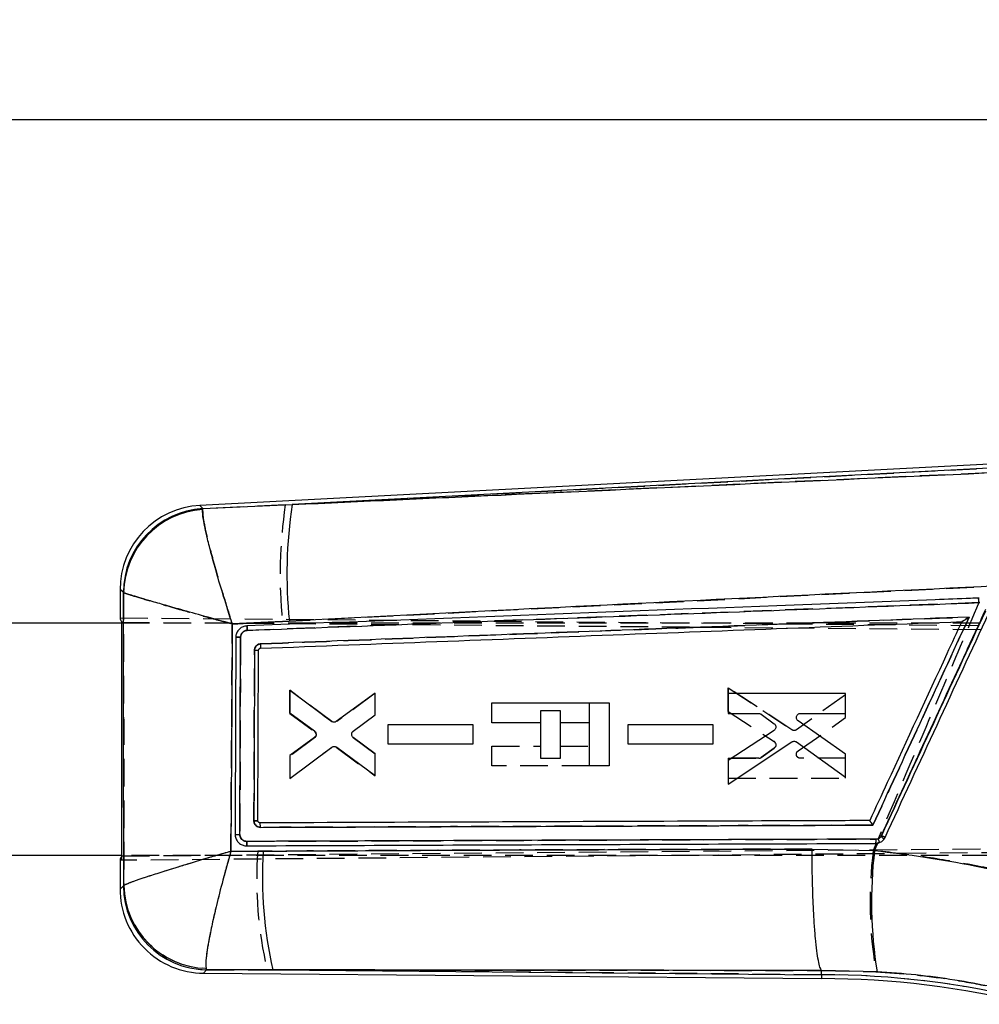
# Model space of a CAD drawing. Extents: x 44 to 619, y 29 to 390.
# Tile 10 of 13: x 257 to 323, y 322 to 390. Entities that reach past the tile are written whole.
import ezdxf

# ---------------------------------------------------------------- set-up
doc = ezdxf.new("R2010")
doc.units = 0
doc.header["$LTSCALE"] = 1.5
doc.linetypes.add('HIDDEN', pattern=[1.905, 1.27, -0.635])
doc.layers.get('0').update_dxf_attribs({"linetype": 'CONTINUOUS'})
doc.styles.add('SLDTEXTSTYLE0', font='TXT', dxfattribs={"width": 0.75})
doc.dimstyles.new('SLDDIMSTYLE1', dxfattribs={"dimtxt": 5.25, "dimasz": 4.953, "dimexe": 0, "dimexo": 0.0625, "dimgap": 1.3125, "dimtad": 1, "dimdec": 0, "dimrnd": 1e-09, "dimzin": 12, "dimtxsty": 'SLDTEXTSTYLE0', "dimsah": 1, "dimcen": 0.09, "dimazin": 3, "dimtfac": 1, "dimtdec": 0, "dimtofl": 0, "dimtmove": 0, "dimatfit": 3, "dimtolj": 1, "dimtzin": 12})

# ---------------------------------------------------------------- blocks, each defined once
blk = doc.blocks.new('_D_1')
at = {"color": 179, "linetype": 'CONTINUOUS'}
for p, q in [((83.985, 344.171), (83.984, 384.682)), ((365.185, 341.128), (365.185, 384.686)), ((83.984, 383.182), (365.185, 383.186))]:
    blk.add_line(p, q, dxfattribs=at)
for points in [[(83.984, 383.182), (88.937, 382.42), (88.937, 383.944)], [(365.185, 383.186), (360.232, 383.948), (360.232, 382.424)]]:
    blk.add_solid(points, dxfattribs=at)
at = {"color": 179, "linetype": 'CONTINUOUS', "insert": (211.351, 389.951, 0.1), "char_height": 5.25, "attachment_point": 1, "rotation": 0.0009, "style": 'SLDTEXTSTYLE0'}
blk.add_mtext('281', dxfattribs=at)

msp = doc.modelspace()

# ---------------------------------------------------------------- linework, layer by layer
at = {"color": 7, "linetype": 'CONTINUOUS'}
for p, q in [((327.496063, 359.654741), (269.84179, 356.637178)), ((327.507865, 359.383849), (276.200842, 356.698493)), ((270.051312, 356.420832), (270.036593, 356.355643)), ((270.051312, 356.420832), (276.200842, 356.698493)), ((264.358685, 350.859983), (264.358551, 348.905396)), ((264.600013, 350.644106), (264.585674, 350.662041)), ((223.599335, 348.571029), (264.484897, 348.568222)), ((264.483798, 332.528695), (264.484901, 348.607659)), ((276.004378, 348.687192), (272.076871, 348.484479)), ((322.260309, 348.647125), (322.259214, 348.647084)), ((272.601541, 334.013402), (272.648636, 347.565459)), ((274.021004, 346.813502), (274.020519, 346.813481)), ((273.845997, 334.94029), (273.889695, 346.676787)), ((278.901424, 341.779113), (276.037891, 343.914701)), ((276.037891, 343.914701), (276.037913, 342.378615)), ((281.906534, 343.733704), (279.229444, 341.777485)), ((281.906571, 342.226325), (281.906534, 343.733704)), ((314.257343, 343.700131), (306.187105, 343.701469)), ((306.187105, 343.701469), (306.187134, 342.32804)), ((314.257387, 342.326807), (314.257343, 343.700131)), ((289.93718, 341.686282), (289.937277, 343.059711)), ((289.937277, 343.059711), (298.007589, 343.059158)), ((298.007589, 343.059158), (298.007291, 338.716092)), ((276.037913, 342.378615), (277.732875, 341.130784)), ((280.403707, 341.103226), (281.906571, 342.226325)), ((306.187134, 342.32804), (308.302108, 342.327723)), ((308.464226, 342.274876), (309.35942, 341.621973)), ((311.157864, 342.327289), (314.257387, 342.326807)), ((288.656559, 341.544524), (282.787938, 341.545451)), ((282.787938, 341.545451), (282.787953, 340.232318)), ((288.656589, 340.231484), (288.656559, 341.544524)), ((293.294843, 341.686051), (289.93718, 341.686282)), ((293.29468, 339.241963), (293.294843, 341.686051)), ((294.637907, 341.68596), (294.637744, 339.241872)), ((296.647329, 341.685822), (294.637907, 341.68596)), ((296.64712, 338.716187), (296.647329, 341.685822)), ((305.156533, 341.543382), (299.287994, 341.544328)), ((299.287994, 341.544328), (299.288016, 340.231206)), ((305.15657, 340.230344), (305.156533, 341.543382)), ((314.257484, 339.525795), (310.998049, 341.824481)), ((277.732101, 340.683216), (276.03795, 339.445358)), ((281.906631, 339.535167), (280.4025, 340.659643)), ((309.34697, 341.164993), (306.187194, 339.104097)), ((276.037965, 337.848583), (278.932203, 340.006029)), ((279.260207, 340.007106), (281.906661, 338.05874)), ((282.787953, 340.232318), (288.656589, 340.231484)), ((299.288016, 340.231206), (305.15657, 340.230344)), ((306.187216, 337.473443), (310.57952, 340.373004)), ((310.89199, 340.367097), (314.257529, 337.958554)), ((276.03795, 339.445358), (276.037965, 337.848583)), ((281.906661, 338.05874), (281.906631, 339.535167)), ((314.257529, 337.958554), (314.257484, 339.525795)), ((294.637744, 339.241872), (293.29468, 339.241963)), ((298.007291, 338.716092), (296.64712, 338.716187)), ((306.187194, 339.104097), (306.187216, 337.473443)), ((273.984108, 334.803322), (273.963895, 334.804788)), ((316.731464, 333.921511), (316.693265, 333.855812)), ((273.019124, 333.228564), (273.059476, 333.227632)), ((316.254508, 332.905822), (316.486243, 333.407569)), ((316.339772, 333.391762), (316.486243, 333.407569)), ((264.483798, 332.568223), (236.224914, 332.570162)), ((271.978315, 332.844705), (274.209593, 332.858956)), ((311.963838, 332.997663), (316.254508, 332.905822)), ((264.357407, 332.230976), (264.357269, 330.250183)), ((264.589764, 330.461913), (264.610827, 330.492353)), ((270.091884, 324.46451), (312.618625, 324.090465)), ((270.273991, 324.801148), (270.305667, 324.695117)), ((274.857965, 324.693739), (270.305667, 324.695117)), ((274.857965, 324.693739), (312.619824, 324.361604)), ((312.619824, 324.361604), (312.621106, 324.648973)), ((312.621106, 324.648973), (312.620852, 324.6495)), ((316.432592, 324.56004), (312.621106, 324.648973)), ((312.619824, 324.361604), (312.618625, 324.090465))]:
    msp.add_line(p, q, dxfattribs=at)
at = {"color": 7, "linetype": 'HIDDEN'}
for p, q in [((275.721472, 356.673403), (327.507865, 359.383849)), ((324.125882, 358.878667), (275.721472, 356.673403)), ((270.054247, 356.417799), (270.039458, 356.351884)), ((275.721472, 356.673403), (270.054247, 356.417799)), ((264.588855, 350.659266), (264.603365, 350.64113)), ((323.402304, 350.263409), (323.465396, 350.265799)), ((323.437151, 349.949917), (273.111474, 348.044496)), ((323.499944, 349.952435), (323.437151, 349.949917)), ((264.358554, 348.90678), (341.002416, 348.232659)), ((264.486149, 332.230707), (264.487293, 348.905647)), ((264.484897, 348.568222), (338.483583, 348.563144)), ((264.484901, 348.607659), (341.639605, 347.952588)), ((272.077639, 348.481091), (275.523041, 348.658534)), ((272.648718, 347.565206), (272.601564, 334.013078)), ((306.187671, 344.100684), (306.187425, 342.470031)), ((306.187425, 342.470031), (306.187671, 344.100684)), ((310.579572, 341.200519), (306.187671, 344.100684)), ((306.187671, 344.100684), (310.579572, 341.200519)), ((276.038382, 343.929684), (276.038144, 342.332907)), ((276.038144, 342.332907), (276.038382, 343.929684)), ((278.932322, 341.771841), (276.038382, 343.929684)), ((276.038382, 343.929684), (278.932322, 341.771841)), ((281.907048, 343.718721), (279.260326, 341.77072)), ((281.906817, 342.242293), (281.907048, 343.718721)), ((314.257916, 343.614467), (310.892049, 341.206385)), ((314.257655, 342.047226), (314.257916, 343.614467)), ((296.647329, 341.687087), (296.647418, 343.059251)), ((276.038144, 342.332907), (277.732123, 341.094818)), ((280.40253, 341.118025), (281.906817, 342.242293)), ((293.294843, 341.686891), (293.294903, 342.533935)), ((293.294903, 342.533935), (294.637967, 342.533842)), ((294.637967, 342.533842), (294.637915, 341.686808)), ((306.187425, 342.470031), (309.346918, 340.408705)), ((310.997907, 339.748986), (314.257655, 342.047226)), ((282.78805, 341.545021), (282.787848, 340.231888)), ((288.656678, 341.545049), (282.78805, 341.545021)), ((288.65647, 340.232009), (288.656678, 341.545049)), ((299.288105, 341.543868), (299.287904, 340.230746)), ((305.15666, 341.543926), (299.288105, 341.543868)), ((305.156443, 340.230888), (305.15666, 341.543926)), ((277.732838, 340.647249), (276.037704, 339.399653)), ((277.835753, 340.940878), (277.812008, 340.99339)), ((281.906385, 339.551136), (280.403678, 340.674441)), ((276.037473, 337.863565), (278.901298, 339.998761)), ((279.229325, 340.000343), (281.906147, 338.043757)), ((282.787848, 340.231888), (288.65647, 340.232009)), ((289.936979, 338.716647), (289.937075, 340.090076)), ((289.937075, 340.090076), (293.294739, 340.089845)), ((294.637803, 340.089753), (296.647217, 340.089615)), ((299.287904, 340.230746), (305.156443, 340.230888)), ((309.359309, 339.951718), (308.464024, 339.298939)), ((308.464024, 339.298939), (309.359309, 339.951718)), ((276.037704, 339.399653), (276.037473, 337.863565)), ((281.906147, 338.043757), (281.906385, 339.551136)), ((296.647106, 338.716187), (289.936979, 338.716647)), ((306.186918, 339.246089), (306.186702, 337.87266)), ((308.301892, 339.246113), (306.186918, 339.246089)), ((306.186918, 339.246089), (308.301892, 339.246113)), ((314.257179, 339.246213), (311.157648, 339.246156)), ((314.25694, 337.872889), (314.257179, 339.246213)), ((306.186702, 337.87266), (314.25694, 337.872889)), ((264.483798, 332.528695), (354.221862, 333.278286)), ((273.085464, 333.529656), (316.36462, 333.68629)), ((316.374954, 333.392762), (316.167694, 332.90793)), ((316.598755, 333.441657), (316.339772, 333.391762)), ((316.36462, 333.68629), (316.512604, 333.714788)), ((354.095098, 333.006562), (264.357407, 332.229592)), ((338.482481, 332.563143), (264.483798, 332.568223)), ((273.826171, 332.858187), (271.980804, 332.846528)), ((264.614076, 330.49529), (264.59289, 330.464761)), ((270.308543, 324.698219), (270.276997, 324.804551)), ((270.308543, 324.698219), (274.475459, 324.697103)), ((312.619824, 324.361604), (274.475459, 324.697103)), ((312.619824, 324.361604), (312.621121, 324.652296)), ((312.620867, 324.652824), (312.621121, 324.652296)), ((312.621121, 324.652296), (316.357169, 324.567524))]:
    msp.add_line(p, q, dxfattribs=at)
at = {"color": 8, "linetype": 'CONTINUOUS', "flags": 128}
for points in [[(269.84179, 356.637178), (269.864757, 356.613463), (270.051312, 356.420832)], [(264.585674, 350.662041), (264.383566, 350.838285), (264.358685, 350.859983)], [(264.357269, 330.250183), (264.382769, 330.273406), (264.589764, 330.461913)], [(270.305667, 324.695117), (270.115331, 324.489802), (270.091884, 324.46451)]]:
    msp.add_lwpolyline(points, dxfattribs=at)
at = {"color": 7, "linetype": 'HIDDEN', "flags": 128}
for points in [[(270.054247, 356.417799), (269.865737, 356.61245), (269.84179, 356.637178)], [(264.358685, 350.859983), (264.384628, 350.837359), (264.588855, 350.659266)], [(264.59289, 330.464761), (264.383812, 330.274356), (264.357269, 330.250183)], [(270.091884, 324.46451), (270.116292, 324.490837), (270.308543, 324.698219)]]:
    msp.add_lwpolyline(points, dxfattribs=at)
at = {"color": 7, "linetype": 'CONTINUOUS'}
for centre, radius, start, end in [((270.144184, 350.859586), 5.7855, 92.67291774, 180.29084663), ((270.395382, 350.621177), 5.809852, 93.39515238, 179.59699616), ((270.424297, 350.543404), 5.825155, 93.81624815, 179.00945549), ((307.184111, 351.930618), 31.347976, 171.25163826, 185.93874963), ((273.714526, 357.145246), 10.469924, 269.42125268, 270.95864104), ((314.991112, 331.364375), 3.01738, 50.38615774, 55.65905786), ((311.491227, 322.446979), 12.614474, 64.19740511, 65.45456874), ((315.490371, 333.611524), 0.87737, 345.49419433, 4.87433769), ((303.635549, 331.087219), 29.479246, 176.5543803, 192.5258889), ((346.670464, 329.380052), 30.619625, 173.38787436, 189.05692984), ((270.440334, 330.629905), 5.83113, 181.35168463, 268.36531618), ((270.14277, 330.249786), 5.7855, 179.71377172, 269.75467924), ((270.400515, 330.505255), 5.810912, 180.42736038, 269.06475587), ((312.614251, 264.725697), 59.364769, 75.99606742, 89.99611883), ((312.614251, 264.725697), 59.635908, 75.99606742, 89.99464199)]:
    msp.add_arc(centre, radius, start, end, dxfattribs=at)
at = {"color": 7, "linetype": 'HIDDEN'}
for centre, radius, start, end in [((270.398905, 350.617834), 5.810197, 93.40074847, 179.59142006), ((270.428175, 350.539165), 5.825702, 93.82587313, 178.99712881), ((308.732425, 351.84623), 33.362024, 171.68063453, 185.48289871), ((322.314947, 349.983861), 1.122717, 358.26746804, 14.41792221), ((273.726001, 353.910122), 7.235187, 269.07219116, 271.29640357), ((277.563807, 340.869657), 0.28112, 14.67563502, 53.21986542), ((309.192168, 340.175357), 0.279997, 20.80027762, 56.44868231), ((308.301899, 339.521314), 0.275201, 269.99892542, 306.09456253), ((312.034514, 323.621905), 11.320234, 64.08458025, 65.48918316), ((315.490629, 333.611712), 0.877167, 345.4781033, 4.8772825), ((315.55817, 333.263588), 1.055711, 9.71064701, 25.30203815), ((301.353112, 330.941835), 27.593566, 176.01764576, 193.07999029), ((344.622816, 329.382013), 28.672741, 172.93639763, 189.66642326), ((270.444115, 330.633842), 5.831686, 181.36138904, 268.35785942), ((270.403982, 330.508693), 5.811258, 180.4331473, 269.05898851), ((312.614251, 264.725697), 59.635908, 75.99606742, 89.99464199)]:
    msp.add_arc(centre, radius, start, end, dxfattribs=at)
at = {"color": 7, "linetype": 'CONTINUOUS'}
for centre, major_axis, start_param, end_param in [((335.611507, 348.27869), (71.252944, -0.629761), 3.141928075, 3.201772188), ((335.610448, 332.847901), (71.253029, 0.61998), 3.08141312, 3.141257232)]:
    msp.add_ellipse(centre, major_axis=major_axis, ratio=0.069924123, start_param=start_param, end_param=end_param, dxfattribs=at)
for points, knots in [([(276.200842, 356.698493), (280.988524, 356.917058), (297.213228, 357.65774), (313.436443, 358.396549), (324.872416, 358.917346)], [0, 0, 0, 0, 0.295085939, 1, 1, 1, 1]), ([(272.076871, 348.484479), (272.074969, 348.49037), (271.870691, 349.122955), (271.483024, 350.354757), (271.006621, 351.964124), (270.638063, 353.293938), (270.306546, 354.590191), (270.044824, 355.795601), (270.039313, 356.170597), (270.036593, 356.355643)], [0, 0, 0, 0, 0.00159147, 0.170880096, 0.331878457, 0.45985141, 0.587799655, 0.796594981, 1, 1, 1, 1]), ([(324.654598, 351.09653), (313.222629, 350.541757), (297.00575, 349.754781), (280.789194, 348.930425), (276.004378, 348.687192)], [0, 0, 0, 0, 0.704942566, 1, 1, 1, 1]), ([(264.610827, 330.492353), (264.608711, 333.853231), (264.604483, 340.570431), (264.601502, 347.287733), (264.600013, 350.644106)], [0, 0, 0, 0, 0.5003391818, 1, 1, 1, 1]), ([(272.076871, 348.484479), (272.070916, 348.486115), (271.431448, 348.661778), (270.196452, 349.003166), (268.611183, 349.447741), (267.32531, 349.813792), (266.098298, 350.169215), (265.001664, 350.49739), (264.732724, 350.595629), (264.600013, 350.644106)], [0, 0, 0, 0, 0.001591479, 0.17088104, 0.33187959, 0.459852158, 0.587800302, 0.796595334, 1, 1, 1, 1]), ([(323.465426, 350.265792), (323.263187, 350.258136), (322.251997, 350.21986), (318.004987, 350.059067), (301.41193, 349.430303), (285.626381, 348.828822), (273.076963, 348.350648)], [0, 0, 0, 0, 0.012041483, 0.060207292, 0.252870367, 1, 1, 1, 1]), ([(273.111548, 348.044476), (281.510121, 348.363068), (298.307203, 349.000252), (315.102529, 349.634807), (323.50016, 349.952083)], [0, 0, 0, 0, 0.500001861, 1, 1, 1, 1]), ([(316.693265, 333.855812), (318.623614, 338.036085), (321.032338, 343.252306), (323.44104, 348.468555), (323.919412, 349.50451)], [0, 0, 0, 0, 0.801398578, 1, 1, 1, 1]), ([(322.767202, 348.960504), (314.554582, 348.650204), (298.310336, 348.036444), (282.064766, 347.420275), (274.032485, 347.115623)], [0, 0, 0, 0, 0.505571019, 1, 1, 1, 1]), ([(316.143338, 334.648525), (317.225805, 336.987477), (319.43368, 341.758164), (321.641714, 346.528796), (322.767202, 348.960504)], [0, 0, 0, 0, 0.490275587, 1, 1, 1, 1]), ([(323.883895, 349.375771), (322.691777, 346.800076), (320.307543, 341.648688), (317.92349, 336.497235), (316.731464, 333.921511)], [0, 0, 0, 0, 0.500000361, 1, 1, 1, 1]), ([(316.981953, 333.803779), (318.17429, 336.379406), (320.558963, 341.53066), (322.943749, 346.68188), (324.136142, 349.25749)], [0, 0, 0, 0, 0.500000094, 1, 1, 1, 1]), ([(322.767202, 348.960504), (322.766169, 348.959816), (322.700993, 348.916414), (322.575351, 348.833788), (322.420381, 348.735689), (322.322743, 348.677448), (322.274975, 348.651502), (322.2648, 348.648465), (322.260309, 348.647125)], [0, 0, 0, 0, 0.005319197, 0.335580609, 0.640505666, 0.809007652, 0.915693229, 1, 1, 1, 1]), ([(272.076871, 348.484479), (272.061967, 345.864853), (272.032305, 340.651556), (271.996252, 335.438338), (271.978315, 332.844705)], [0, 0, 0, 0, 0.502489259, 1, 1, 1, 1]), ([(273.076687, 348.350646), (272.988434, 348.338393), (272.812038, 348.313903), (272.581773, 348.16825), (272.412152, 347.961021), (272.332254, 347.74802), (272.32442, 347.614537), (272.321757, 347.56916)], [0, 0, 0, 0, 0.222082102, 0.443884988, 0.665138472, 0.886165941, 1, 1, 1, 1]), ([(273.111824, 348.044496), (273.109894, 348.084625), (273.106033, 348.164883), (273.096633, 348.266279), (273.086217, 348.336376), (273.079831, 348.345938), (273.076687, 348.350646)], [0, 0, 0, 0, 0.251898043, 0.503797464, 0.755696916, 1, 1, 1, 1]), ([(274.020519, 346.813483), (282.109011, 347.121849), (298.189148, 347.734888), (314.268138, 348.344242), (322.259214, 348.647084)], [0, 0, 0, 0, 0.503011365, 1, 1, 1, 1]), ([(322.259214, 348.647084), (322.256713, 348.641682), (321.91306, 347.899434), (320.20501, 344.2097), (318.095727, 339.653496), (316.327673, 335.83411), (315.924045, 334.962184)], [0, 0, 0, 0, 0.001184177, 0.162718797, 0.808857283, 1, 1, 1, 1]), ([(272.321765, 347.56867), (272.321073, 347.365674), (272.317612, 346.350696), (272.301928, 341.832871), (272.285185, 337.518077), (272.271592, 334.015258)], [0, 0, 0, 0, 0.044932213, 0.224660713, 1, 1, 1, 1]), ([(272.648636, 347.565953), (272.627699, 347.566022), (272.585826, 347.566162), (272.524421, 347.566458), (272.467346, 347.566807), (272.416939, 347.567194), (272.375293, 347.56761), (272.344401, 347.568029), (272.327215, 347.568387), (272.323266, 347.568592), (272.321765, 347.56867)], [0, 0, 0, 0, 0.131343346, 0.262680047, 0.394017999, 0.525365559, 0.656709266, 0.788052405, 0.919393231, 1, 1, 1, 1]), ([(272.648629, 347.565459), (272.651252, 347.601449), (272.657815, 347.691512), (272.717039, 347.827147), (272.82734, 347.948766), (272.965618, 348.026343), (273.065561, 348.038768), (273.111548, 348.044485)], [0, 0, 0, 0, 0.14709965, 0.368111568, 0.589473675, 0.811098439, 1, 1, 1, 1]), ([(274.032485, 347.115623), (274.006707, 347.113221), (273.931688, 347.106232), (273.813705, 347.056896), (273.70123, 346.957583), (273.624213, 346.825431), (273.613929, 346.725826), (273.60877, 346.675856)], [0, 0, 0, 0, 0.115662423, 0.336600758, 0.557294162, 0.777906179, 1, 1, 1, 1]), ([(273.889695, 346.676787), (273.891321, 346.692293), (273.894575, 346.723308), (273.918583, 346.764489), (273.953677, 346.795436), (273.990042, 346.810547), (274.012929, 346.812752), (274.020519, 346.813483)], [0, 0, 0, 0, 0.222746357, 0.445526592, 0.66801672, 0.889893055, 1, 1, 1, 1]), ([(274.021004, 346.813502), (274.023843, 346.818141), (274.029521, 346.827419), (274.034452, 346.897227), (274.035983, 346.99689), (274.033651, 347.076045), (274.032485, 347.115623)], [0, 0, 0, 0, 0.250001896, 0.499999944, 0.749999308, 1, 1, 1, 1]), ([(273.60877, 346.675856), (273.60806, 346.472861), (273.604508, 345.457889), (273.590835, 341.543909), (273.577974, 337.832952), (273.567926, 334.933965)], [0, 0, 0, 0, 0.051863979, 0.259319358, 1, 1, 1, 1]), ([(308.302108, 342.327723), (308.333413, 342.324979), (308.391693, 342.319869), (308.441276, 342.289113), (308.464226, 342.274876)], [0, 0, 0, 0, 0.537137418, 1, 1, 1, 1]), ([(310.998049, 341.824481), (310.974307, 341.845046), (310.926817, 341.886179), (310.887035, 341.973202), (310.876481, 342.05684), (310.887577, 342.10716), (310.89196, 342.127036)], [0, 0, 0, 0, 0.274358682, 0.548771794, 0.8217624, 1, 1, 1, 1]), ([(310.89196, 342.127036), (310.903451, 342.155994), (310.926431, 342.213908), (310.994769, 342.279694), (311.074768, 342.320242), (311.131784, 342.325078), (311.157864, 342.327289)], [0, 0, 0, 0, 0.259866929, 0.519707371, 0.780302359, 1, 1, 1, 1]), ([(279.229444, 341.777487), (279.202439, 341.761616), (279.148433, 341.729876), (279.053558, 341.720089), (278.967789, 341.737165), (278.921386, 341.766495), (278.901424, 341.779113)], [0, 0, 0, 0, 0.265852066, 0.531669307, 0.798533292, 1, 1, 1, 1]), ([(309.35942, 341.621973), (309.382892, 341.600646), (309.429842, 341.557987), (309.467868, 341.469232), (309.47723, 341.379057), (309.461212, 341.323821), (309.453983, 341.298891)], [0, 0, 0, 0, 0.262217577, 0.524490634, 0.785391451, 1, 1, 1, 1]), ([(277.835746, 340.837142), (277.824987, 340.807058), (277.803478, 340.746916), (277.755886, 340.704444), (277.732101, 340.683216)], [0, 0, 0, 0, 0.500204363, 1, 1, 1, 1]), ([(277.732875, 341.130784), (277.756219, 341.109409), (277.802911, 341.066655), (277.840683, 340.977875), (277.848441, 340.898373), (277.838912, 340.852415), (277.835746, 340.837142)], [0, 0, 0, 0, 0.286448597, 0.572960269, 0.858078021, 1, 1, 1, 1]), ([(280.402508, 340.659648), (280.379334, 340.681669), (280.332981, 340.725715), (280.296338, 340.816143), (280.291199, 340.886232), (280.296661, 340.923081), (280.297492, 340.928687)], [0, 0, 0, 0, 0.315070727, 0.63019642, 0.943742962, 1, 1, 1, 1]), ([(280.297492, 340.928687), (280.30604, 340.959197), (280.323137, 341.020215), (280.368987, 341.075404), (280.398579, 341.099116), (280.403707, 341.103226)], [0, 0, 0, 0, 0.452579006, 0.905122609, 1, 1, 1, 1]), ([(309.453983, 341.298891), (309.440165, 341.270287), (309.414586, 341.217336), (309.368268, 341.181477), (309.34697, 341.164989)], [0, 0, 0, 0, 0.540191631, 1, 1, 1, 1]), ([(278.932203, 340.006029), (278.95898, 340.02213), (279.01253, 340.054327), (279.107058, 340.065044), (279.193119, 340.048814), (279.239914, 340.019721), (279.260207, 340.007104)], [0, 0, 0, 0, 0.265086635, 0.530125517, 0.796229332, 1, 1, 1, 1]), ([(310.57952, 340.373004), (310.607194, 340.387545), (310.662537, 340.416623), (310.757632, 340.421953), (310.836163, 340.402281), (310.877244, 340.376389), (310.89199, 340.367096)], [0, 0, 0, 0, 0.28034387, 0.560629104, 0.842295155, 1, 1, 1, 1]), ([(273.846012, 334.94029), (273.841934, 334.939879), (273.833779, 334.939058), (273.770622, 334.937352), (273.679514, 334.935548), (273.605122, 334.934492), (273.567926, 334.933965)], [0, 0, 0, 0, 0.250001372, 0.500003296, 0.749998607, 1, 1, 1, 1]), ([(273.567978, 334.933965), (273.573484, 334.884238), (273.584496, 334.784781), (273.662252, 334.653027), (273.775532, 334.554132), (273.899114, 334.503023), (273.979917, 334.498049), (274.011139, 334.496127)], [0, 0, 0, 0, 0.215726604, 0.431473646, 0.647457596, 0.863780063, 1, 1, 1, 1]), ([(273.963895, 334.804788), (273.955317, 334.806551), (273.931628, 334.811417), (273.89635, 334.83152), (273.865129, 334.866589), (273.848667, 334.905091), (273.846754, 334.930448), (273.846012, 334.94029)], [0, 0, 0, 0, 0.134838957, 0.372354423, 0.610181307, 0.848702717, 1, 1, 1, 1]), ([(315.924045, 334.962184), (315.870498, 334.961989), (315.007864, 334.958848), (310.908898, 334.943895), (296.981522, 334.892569), (283.864864, 334.841667), (273.984108, 334.803322)], [0, 0, 0, 0, 0.003829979, 0.061699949, 0.293180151, 1, 1, 1, 1]), ([(274.011139, 334.496127), (274.010641, 334.536295), (274.009645, 334.616631), (274.003213, 334.718289), (273.994321, 334.788665), (273.987476, 334.79849), (273.984108, 334.803322)], [0, 0, 0, 0, 0.2520123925, 0.5040237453, 0.7560367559, 1, 1, 1, 1]), ([(274.011139, 334.496127), (280.991532, 334.521782), (295.034504, 334.573393), (309.079661, 334.623384), (316.143338, 334.648525)], [0, 0, 0, 0, 0.49707379, 1, 1, 1, 1]), ([(316.143338, 334.648525), (316.142677, 334.649561), (316.138228, 334.656536), (316.111322, 334.698571), (316.064596, 334.770125), (316.007878, 334.853811), (315.964796, 334.914406), (315.935269, 334.952814), (315.927619, 334.9592), (315.924045, 334.962184)], [0, 0, 0, 0, 0.007094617, 0.047797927, 0.287831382, 0.495432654, 0.676737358, 0.848986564, 1, 1, 1, 1]), ([(272.271592, 334.015216), (272.273072, 334.015162), (272.277204, 334.015011), (272.294221, 334.014736), (272.325529, 334.014408), (272.367686, 334.014092), (272.418679, 334.013811), (272.476349, 334.013592), (272.538316, 334.013438), (272.580466, 334.013414), (272.601541, 334.013402)], [0, 0, 0, 0, 0.073800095, 0.206112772, 0.338428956, 0.470738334, 0.603054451, 0.735366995, 0.86768061, 1, 1, 1, 1]), ([(272.2716, 334.015258), (272.280292, 333.926702), (272.297675, 333.749606), (272.433046, 333.513722), (272.632275, 333.335489), (272.841173, 333.246594), (272.973986, 333.233137), (273.019124, 333.228564)], [0, 0, 0, 0, 0.221368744, 0.442696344, 0.664111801, 0.885843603, 1, 1, 1, 1]), ([(273.08571, 333.529613), (273.041444, 333.533083), (272.943017, 333.540799), (272.802581, 333.609713), (272.685901, 333.724862), (272.61394, 333.866304), (272.605463, 333.96694), (272.601549, 334.013402)], [0, 0, 0, 0, 0.175178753, 0.389518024, 0.603363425, 0.816877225, 1, 1, 1, 1]), ([(316.693265, 333.855812), (316.669615, 333.827882), (316.616401, 333.765037), (316.501168, 333.700277), (316.410101, 333.690809), (316.364568, 333.686075)], [0, 0, 0, 0, 0.2857139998, 0.6428658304, 1, 1, 1, 1]), ([(273.05964, 333.227633), (273.063129, 333.232172), (273.070105, 333.241252), (273.078801, 333.310966), (273.084827, 333.410684), (273.08552, 333.48997), (273.085866, 333.529613)], [0, 0, 0, 0, 0.249999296, 0.49999916, 0.749999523, 1, 1, 1, 1]), ([(273.059804, 333.227633), (280.27238, 333.255817), (294.697555, 333.312185), (309.125692, 333.365237), (316.339772, 333.391762)], [0, 0, 0, 0, 0.4999991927, 1, 1, 1, 1]), ([(316.364568, 333.686075), (309.15062, 333.660408), (294.722934, 333.609074), (280.298048, 333.556099), (273.08571, 333.529612)], [0, 0, 0, 0, 0.500007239, 1, 1, 1, 1]), ([(316.486243, 333.407569), (316.562366, 333.432046), (316.71462, 333.481004), (316.884875, 333.630176), (316.952889, 333.751804), (316.981953, 333.803779)], [0, 0, 0, 0, 0.36412143, 0.728277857, 1, 1, 1, 1]), ([(271.978315, 332.844705), (271.972387, 332.842993), (271.312358, 332.652383), (270.041664, 332.279997), (268.424855, 331.79199), (267.130877, 331.388809), (265.995631, 331.021792), (264.992805, 330.676681), (264.741819, 330.555565), (264.610827, 330.492353)], [0, 0, 0, 0, 0.001604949, 0.178687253, 0.346568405, 0.479537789, 0.612476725, 0.797748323, 1, 1, 1, 1]), ([(271.978315, 332.844705), (271.976601, 332.838757), (271.78579, 332.176491), (271.428749, 330.885947), (271.001304, 329.202416), (270.683057, 327.818518), (270.42898, 326.565887), (270.244077, 325.398897), (270.263732, 325.006137), (270.273991, 324.801148)], [0, 0, 0, 0, 0.001604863, 0.178681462, 0.346562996, 0.479530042, 0.6124664, 0.797738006, 1, 1, 1, 1]), ([(274.209593, 332.858956), (279.984164, 332.889409), (292.567578, 332.955768), (305.15359, 332.982953), (311.963838, 332.997663)], [0, 0, 0, 0, 0.458903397, 1, 1, 1, 1]), ([(312.620852, 324.6495), (312.581968, 324.71214), (312.5042, 324.837421), (312.392098, 325.307807), (312.287591, 325.976637), (312.193436, 326.837966), (312.112728, 327.869027), (312.047231, 329.035789), (311.99944, 330.309748), (311.971795, 331.577116), (311.964189, 332.482604), (311.963884, 332.930307), (311.963838, 332.997663)], [0, 0, 0, 0, 0.111332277, 0.222664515, 0.333996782, 0.445329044, 0.556661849, 0.667994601, 0.77932841, 0.890662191, 0.983550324, 1, 1, 1, 1]), ([(316.254508, 332.905822), (317.406623, 332.764769), (319.710803, 332.482672), (323.178819, 331.865134), (326.643011, 331.114728), (328.915589, 330.49089), (330.051866, 330.178974)], [0, 0, 0, 0, 0.2468891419, 0.4937673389, 0.7468862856, 1, 1, 1, 1]), ([(312.620852, 324.6495), (305.80267, 324.658135), (293.21386, 324.674079), (280.627479, 324.68756), (274.857965, 324.693739)], [0, 0, 0, 0, 0.541606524, 1, 1, 1, 1]), ([(326.816563, 322.930628), (325.987922, 323.13587), (324.330617, 323.546363), (321.74695, 324.014702), (319.107919, 324.373276), (317.324397, 324.497783), (316.432592, 324.56004)], [0, 0, 0, 0, 0.245832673, 0.491672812, 0.745823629, 1, 1, 1, 1])]:
    msp.add_open_spline(points, degree=3, knots=knots, dxfattribs=at)
at = {"color": 7, "linetype": 'HIDDEN'}
for points, knots in [([(270.039458, 356.351884), (270.042115, 356.166863), (270.047506, 355.791376), (270.308399, 354.587201), (270.639522, 353.290861), (271.007769, 351.960961), (271.483954, 350.351496), (271.87143, 349.119585), (272.075736, 348.486982), (272.077639, 348.481091)], [0, 0, 0, 0, 0.202940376, 0.411852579, 0.539873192, 0.667918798, 0.829015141, 0.998407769, 1, 1, 1, 1]), ([(275.523041, 348.658534), (276.343059, 348.700426), (292.470337, 349.524319), (308.597891, 350.307082), (323.905412, 351.050044)], [0, 0, 0, 0, 0.050846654, 1, 1, 1, 1]), ([(264.603365, 350.64113), (264.604843, 347.285849), (264.6078, 340.57052), (264.611983, 333.855289), (264.614076, 330.49529)], [0, 0, 0, 0, 0.499644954, 1, 1, 1, 1]), ([(264.603365, 350.64113), (264.735952, 350.59261), (265.005025, 350.494142), (266.099902, 350.166196), (267.326541, 349.810667), (268.612151, 349.444519), (270.197249, 348.999869), (271.432205, 348.658393), (272.071683, 348.482727), (272.077639, 348.481091)], [0, 0, 0, 0, 0.202940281, 0.411851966, 0.539872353, 0.667917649, 0.829014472, 0.998407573, 1, 1, 1, 1]), ([(323.437151, 349.949917), (322.579289, 347.935332), (320.27427, 342.522269), (317.963421, 337.1117), (316.512604, 333.714788)], [0, 0, 0, 0, 0.372171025, 1, 1, 1, 1]), ([(274.032559, 347.115653), (282.064832, 347.420335), (298.310452, 348.036567), (314.554664, 348.650387), (322.767299, 348.960718)], [0, 0, 0, 0, 0.4944269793, 1, 1, 1, 1]), ([(322.767299, 348.960718), (321.641768, 346.528936), (319.433719, 341.758303), (317.22583, 336.987615), (316.14339, 334.648738)], [0, 0, 0, 0, 0.509739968, 1, 1, 1, 1]), ([(316.730883, 333.921993), (317.922459, 336.497912), (320.305613, 341.649751), (322.688918, 346.801547), (323.880572, 349.377446)], [0, 0, 0, 0, 0.499999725, 1, 1, 1, 1]), ([(322.260287, 348.647125), (322.264755, 348.648463), (322.274874, 348.651492), (322.322512, 348.677386), (322.419883, 348.735486), (322.574902, 348.833682), (322.700815, 348.916338), (322.766268, 348.96003), (322.767299, 348.960718)], [0, 0, 0, 0, 0.084203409, 0.190693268, 0.358764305, 0.662832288, 0.9946911, 1, 1, 1, 1]), ([(271.980804, 332.846528), (271.99841, 335.439405), (272.033797, 340.650889), (272.062977, 345.862447), (272.077639, 348.481091)], [0, 0, 0, 0, 0.497531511, 1, 1, 1, 1]), ([(273.076605, 348.350642), (273.079762, 348.345936), (273.086174, 348.336378), (273.096621, 348.266287), (273.106036, 348.164899), (273.109895, 348.084645), (273.111824, 348.044518)], [0, 0, 0, 0, 0.2443284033, 0.4962196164, 0.7481115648, 1, 1, 1, 1]), ([(272.321772, 347.569099), (272.323272, 347.56899), (272.327222, 347.568702), (272.34441, 347.568212), (272.375306, 347.567637), (272.416969, 347.56707), (272.467384, 347.566527), (272.524474, 347.566025), (272.585894, 347.565571), (272.627776, 347.565328), (272.648718, 347.565206)], [0, 0, 0, 0, 0.080448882, 0.211811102, 0.343173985, 0.474541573, 0.605900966, 0.737262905, 0.868625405, 1, 1, 1, 1]), ([(273.111474, 348.044504), (273.0753, 348.040624), (272.985358, 348.030979), (272.851983, 347.966916), (272.734701, 347.852664), (272.661961, 347.711927), (272.65289, 347.61154), (272.648704, 347.565206)], [0, 0, 0, 0, 0.148694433, 0.369716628, 0.590400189, 0.810948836, 1, 1, 1, 1]), ([(273.608845, 346.675884), (273.614359, 346.727648), (273.624974, 346.827298), (273.702648, 346.958772), (273.813779, 347.056928), (273.931763, 347.106259), (274.006782, 347.11325), (274.032559, 347.115653)], [0, 0, 0, 0, 0.22995851, 0.442693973, 0.663390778, 0.884334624, 1, 1, 1, 1]), ([(274.021004, 346.813502), (274.023853, 346.818142), (274.02955, 346.827423), (274.034515, 346.897238), (274.03606, 346.996911), (274.033726, 347.076072), (274.032559, 347.115653)], [0, 0, 0, 0, 0.249999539, 0.499998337, 0.749997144, 1, 1, 1, 1]), ([(273.567971, 334.93889), (273.568674, 335.141883), (273.572188, 336.156844), (273.585756, 340.069159), (273.598723, 343.77851), (273.608852, 346.675884)], [0, 0, 0, 0, 0.051885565, 0.25942784, 1, 1, 1, 1]), ([(277.835753, 340.940878), (277.840665, 340.909881), (277.85049, 340.847888), (277.825073, 340.755629), (277.781848, 340.68819), (277.745394, 340.657737), (277.732838, 340.647249)], [0, 0, 0, 0, 0.283503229, 0.566998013, 0.850866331, 1, 1, 1, 1]), ([(280.297484, 340.848995), (280.295332, 340.880634), (280.291026, 340.943909), (280.324815, 341.034641), (280.36827, 341.090121), (280.397587, 341.113989), (280.402538, 341.118019)], [0, 0, 0, 0, 0.311948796, 0.623869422, 0.936489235, 1, 1, 1, 1]), ([(310.892049, 341.206385), (310.864787, 341.190768), (310.810264, 341.159537), (310.714996, 341.150749), (310.635974, 341.167707), (310.594279, 341.191964), (310.579572, 341.200519)], [0, 0, 0, 0, 0.281923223, 0.563816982, 0.846149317, 1, 1, 1, 1]), ([(309.431423, 340.31301), (309.423765, 340.327949), (309.403895, 340.366709), (309.368606, 340.39272), (309.346918, 340.408705)], [0, 0, 0, 0, 0.38542108, 1, 1, 1, 1]), ([(309.453916, 340.274787), (309.462166, 340.244541), (309.478666, 340.18405), (309.463406, 340.089764), (309.42319, 340.008148), (309.379538, 339.969588), (309.359309, 339.951718)], [0, 0, 0, 0, 0.258705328, 0.517409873, 0.776350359, 1, 1, 1, 1]), ([(310.891774, 339.446444), (310.886067, 339.476959), (310.874655, 339.537988), (310.897275, 339.629869), (310.940802, 339.70244), (310.981321, 339.735467), (310.997907, 339.748986)], [0, 0, 0, 0, 0.270583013, 0.541148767, 0.812173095, 1, 1, 1, 1]), ([(311.157648, 339.246156), (311.126238, 339.249333), (311.063414, 339.255687), (310.980521, 339.304267), (310.920372, 339.370289), (310.900548, 339.423079), (310.891774, 339.446446)], [0, 0, 0, 0, 0.26403301, 0.528102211, 0.791121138, 1, 1, 1, 1]), ([(273.567971, 334.93889), (273.605163, 334.938811), (273.679543, 334.938651), (273.770629, 334.938885), (273.83377, 334.939429), (273.841921, 334.940003), (273.845997, 334.94029)], [0, 0, 0, 0, 0.250006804, 0.499997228, 0.750000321, 1, 1, 1, 1]), ([(274.011161, 334.496174), (273.979937, 334.498096), (273.899134, 334.503069), (273.775552, 334.554185), (273.662283, 334.653069), (273.583652, 334.786261), (273.573253, 334.887478), (273.567971, 334.93889)], [0, 0, 0, 0, 0.1352892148, 0.3501062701, 0.5645935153, 0.7788391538, 1, 1, 1, 1]), ([(316.14339, 334.648738), (309.079721, 334.623573), (295.034587, 334.573536), (280.991572, 334.52186), (274.011161, 334.496174)], [0, 0, 0, 0, 0.502926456, 1, 1, 1, 1]), ([(316.14339, 334.648738), (316.14273, 334.649773), (316.138344, 334.656647), (316.11149, 334.698588), (316.064807, 334.770066), (316.008057, 334.853785), (315.964919, 334.914392), (315.935313, 334.952843), (315.927636, 334.959212), (315.924045, 334.962192)], [0, 0, 0, 0, 0.007094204, 0.047101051, 0.287226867, 0.494901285, 0.676266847, 0.848549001, 1, 1, 1, 1]), ([(272.601571, 334.013078), (272.604179, 333.975538), (272.610559, 333.883706), (272.671052, 333.746495), (272.782139, 333.624838), (272.926519, 333.5444), (273.033267, 333.534498), (273.085464, 333.529657)], [0, 0, 0, 0, 0.148306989, 0.362797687, 0.577756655, 0.793532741, 1, 1, 1, 1]), ([(316.512604, 333.714788), (316.52346, 333.719488), (316.575712, 333.742109), (316.661558, 333.803897), (316.707764, 333.882609), (316.730883, 333.921993)], [0, 0, 0, 0, 0.11585398, 0.557606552, 1, 1, 1, 1]), ([(273.085755, 333.529658), (273.085408, 333.49001), (273.084715, 333.410716), (273.078691, 333.310981), (273.069985, 333.241254), (273.063004, 333.232172), (273.059514, 333.227632)], [0, 0, 0, 0, 0.250000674, 0.499999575, 0.750001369, 1, 1, 1, 1]), ([(316.569288, 333.440721), (316.52292, 333.422704), (316.45978, 333.398169), (316.392758, 333.393897), (316.374954, 333.392762)], [0, 0, 0, 0, 0.734357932, 1, 1, 1, 1]), ([(271.980804, 332.846528), (271.974878, 332.844816), (271.316182, 332.654475), (270.047843, 332.282935), (268.43259, 331.79544), (267.138296, 331.39232), (266.001709, 331.025061), (264.997423, 330.67974), (264.745541, 330.558545), (264.614076, 330.49529)], [0, 0, 0, 0, 0.001605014, 0.178408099, 0.3460595, 0.479153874, 0.612217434, 0.797605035, 1, 1, 1, 1]), ([(271.980804, 332.846528), (271.979092, 332.840579), (271.78892, 332.179536), (271.432268, 330.891523), (271.005378, 329.209698), (270.687009, 327.825681), (270.432619, 326.571816), (270.247374, 325.403516), (270.266838, 325.009963), (270.276997, 324.804551)], [0, 0, 0, 0, 0.001605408, 0.178402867, 0.346054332, 0.479146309, 0.612207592, 0.797595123, 1, 1, 1, 1]), ([(311.962713, 332.995595), (305.257194, 332.981667), (292.543745, 332.955259), (279.83288, 332.889339), (273.826171, 332.858187)], [0, 0, 0, 0, 0.527435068, 1, 1, 1, 1]), ([(329.801087, 330.303649), (328.705127, 330.595878), (326.513191, 331.180339), (323.120226, 331.897194), (319.666593, 332.496431), (317.33401, 332.770762), (316.167694, 332.90793)], [0, 0, 0, 0, 0.2468870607, 0.4937780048, 0.7468835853, 1, 1, 1, 1]), ([(274.475459, 324.697103), (280.477023, 324.690725), (293.190926, 324.677213), (305.90725, 324.661251), (312.620867, 324.652824)], [0, 0, 0, 0, 0.4720472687, 1, 1, 1, 1]), ([(316.357169, 324.567524), (317.207402, 324.509816), (318.907797, 324.394404), (321.480417, 324.057565), (324.056816, 323.605074), (325.745835, 323.194412), (326.590333, 322.989084)], [0, 0, 0, 0, 0.246010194, 0.492000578, 0.746003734, 1, 1, 1, 1])]:
    msp.add_open_spline(points, degree=3, knots=knots, dxfattribs=at)

# ---------------------------------------------------------------- dimensions: what is measured, and where the dimension line sits
at = {"color": 179, "linetype": 'CONTINUOUS'}
dim = msp.add_linear_dim(base=(365.184595, 383.185964), p1=(83.98469, 342.671137), p2=(365.185281, 339.62785), angle=0.0009017, dimstyle='SLDDIMSTYLE1', dxfattribs=at)
dim.commit()
dim.dimension.update_dxf_attribs({"geometry": '_D_1', "text_midpoint": (219.302384, 383.183668), "dimtype": 160})

doc.saveas('drawing.dxf')
